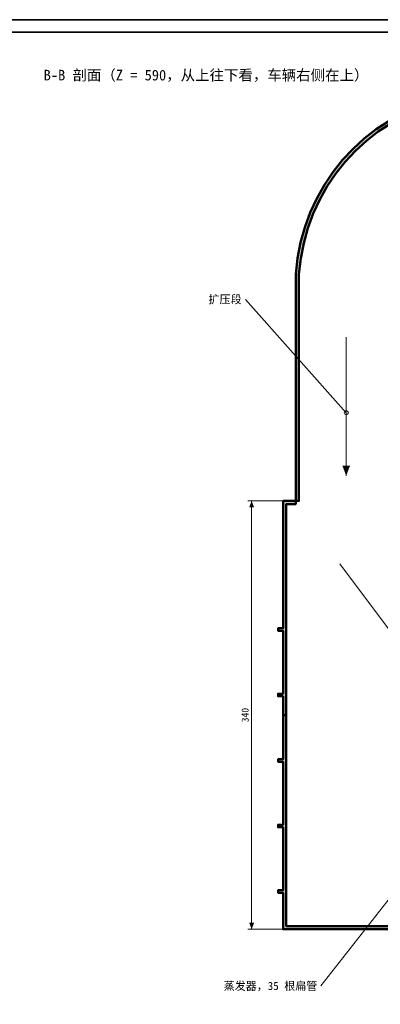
# Model space of a CAD drawing. Header units: millimetres. Extents: x 0 to 841, y 0 to 594.
# Tile 5 of 7: x 420 to 564, y 203 to 594. Entities that reach past the tile are written whole.
import ezdxf
from ezdxf.enums import TextEntityAlignment as Align

# ---------------------------------------------------------------- set-up
doc = ezdxf.new("R2010")
doc.units = ezdxf.units.MM
for name, color, linetype, lineweight, true_color in [('AIR', 7, 'Continuous', 18, 0x7878c8), ('DIM', 7, 'Continuous', 18, 0x1e5aa0), ('FRAME', 7, 'Continuous', 35, 0x3c3c3c), ('SECTION', 7, 'Continuous', 50, 0x141414), ('TEXT', 7, 'Continuous', 18, 0x141414), ('THIN', 7, 'Continuous', 13, 0x6e6e6e)]:
    doc.layers.add(name, color=color, linetype=linetype, lineweight=lineweight, true_color=true_color)
doc.styles.add('ZH', font='simsun.ttc')

msp = doc.modelspace()

# ---------------------------------------------------------------- hatches: boundary and pattern name
at = {"true_color": 0xd7d7d4}
msp.add_hatch(color=7, dxfattribs=at).paths.add_polyline_path([(571.2, 468.76), (570.25, 467.88), (571.88, 464.73), (573.9, 461.49), (576.19, 458.4), (578.76, 455.47), (581.57, 452.73), (584.63, 450.21), (587.9, 447.92), (591.38, 445.88), (595.05, 444.11), (598.88, 442.63), (602.86, 441.45), (606.95, 440.59), (611.13, 440.05), (615.38, 439.85), (619.66, 440), (623.96, 440.49), (628.24, 441.33), (632.47, 442.53), (636.63, 444.07), (640.68, 445.95), (644.6, 448.18), (648.36, 450.73), (651.93, 453.59), (655.29, 456.76), (658.4, 460.22), (661.25, 463.94), (663.81, 467.91), (666.06, 472.1), (667.99, 476.49), (669.57, 481.06), (670.78, 485.78), (671.62, 490.61), (672.07, 495.53), (672.13, 500.51), (671.79, 505.51), (671.04, 510.5), (669.89, 515.46), (668.33, 520.34), (666.37, 525.11), (664.02, 529.74), (661.29, 534.21), (658.19, 538.46), (654.73, 542.49), (650.94, 546.25), (646.83, 549.72), (642.43, 552.86), (637.76, 555.67), (632.84, 558.11), (627.72, 560.16), (622.41, 561.81), (616.95, 563.03), (611.37, 563.82), (605.72, 564.16), (600.01, 564.05), (594.3, 563.48), (588.62, 562.45), (583, 560.96), (577.49, 559.01), (572.11, 556.61), (566.91, 553.78), (561.93, 550.51), (557.19, 546.84), (552.74, 542.78), (548.59, 538.35), (544.8, 533.57), (541.37, 528.47), (538.35, 523.09), (535.75, 517.44), (533.6, 511.58), (531.91, 505.52), (530.71, 499.32), (530, 493), (530, 403), (531.25, 403), (531.25, 493), (531.96, 499.22), (533.15, 505.32), (534.82, 511.28), (536.94, 517.05), (539.5, 522.6), (542.49, 527.9), (545.86, 532.91), (549.6, 537.6), (553.68, 541.96), (558.07, 545.95), (562.73, 549.56), (567.64, 552.76), (572.75, 555.54), (578.04, 557.89), (583.46, 559.8), (588.99, 561.26), (594.57, 562.26), (600.19, 562.81), (605.79, 562.92), (611.35, 562.57), (616.83, 561.79), (622.19, 560.58), (627.4, 558.95), (632.43, 556.93), (637.25, 554.53), (641.83, 551.77), (646.15, 548.67), (650.18, 545.26), (653.89, 541.56), (657.28, 537.61), (660.32, 533.42), (662.99, 529.04), (665.29, 524.49), (667.2, 519.81), (668.72, 515.02), (669.84, 510.16), (670.56, 505.26), (670.89, 500.36), (670.82, 495.48), (670.37, 490.66), (669.54, 485.92), (668.34, 481.31), (666.79, 476.84), (664.89, 472.54), (662.68, 468.44), (660.16, 464.55), (657.37, 460.92), (654.31, 457.54), (651.02, 454.45), (647.52, 451.65), (643.84, 449.17), (640, 447), (636.03, 445.17), (631.96, 443.67), (627.82, 442.51), (623.64, 441.7), (619.44, 441.23), (615.25, 441.1), (611.1, 441.3), (607.02, 441.84), (603.03, 442.69), (599.15, 443.85), (595.42, 445.3), (591.84, 447.04), (588.45, 449.04), (585.26, 451.28), (582.29, 453.75), (579.56, 456.43), (577.07, 459.29), (574.84, 462.32), (572.88, 465.48)])
at = {"true_color": 0xe2e2e0}
for points in [[(525, 325.5), (525, 318), (526.25, 318), (526.25, 401.75), (530, 401.75), (530, 403), (525, 403), (525, 352.5), (523, 352.5), (523, 351.5), (525, 351.5), (525, 326.5), (523, 326.5), (523, 325.5)], [(525, 233), (700, 233), (700, 318), (698.75, 318), (698.75, 234.25), (611.5, 234.25), (611.5, 255.5), (610, 255.5), (610, 234.25), (597, 234.25), (597, 243), (595, 243), (595, 234.25), (575, 234.25), (575, 243), (573, 243), (573, 234.25), (526.25, 234.25), (526.25, 318), (525, 318), (525, 300.5), (523, 300.5), (523, 299.5), (525, 299.5), (525, 274.5), (523, 274.5), (523, 273.5), (525, 273.5), (525, 248.5), (523, 248.5), (523, 247.5), (525, 247.5)]]:
    msp.add_hatch(color=7, dxfattribs=at).paths.add_polyline_path(points)
at = {"layer": 'AIR'}
msp.add_hatch(color=7, dxfattribs=at).paths.add_polyline_path([(550, 413), (551.52, 417), (548.48, 417)])
at = {"layer": 'DIM'}
for points in [[(512.5, 403), (511.51, 400.4), (513.49, 400.4)], [(512.5, 233), (513.49, 235.6), (511.51, 235.6)]]:
    msp.add_hatch(color=7, dxfattribs=at).paths.add_polyline_path(points)

# ---------------------------------------------------------------- linework, layer by layer
at = {"layer": 'AIR'}
for points in [[(550, 468), (550, 413)], [(547.5, 378), (570, 348)]]:
    msp.add_lwpolyline(points, dxfattribs=at)
at = {"layer": 'DIM'}
for points in [[(525, 403), (511, 403)], [(512.5, 233), (512.5, 403)], [(525, 233), (511, 233)]]:
    msp.add_lwpolyline(points, dxfattribs=at)
at = {"layer": 'FRAME'}
for points in [[(0, 0), (841, 0), (841, 594), (0, 594)], [(5, 5), (836, 5), (836, 589), (5, 589)]]:
    msp.add_lwpolyline(points, close=True, dxfattribs=at)
at = {"layer": 'SECTION'}
for points in [[(566.91, 553.78), (561.93, 550.51), (557.19, 546.84), (552.74, 542.78), (548.59, 538.35), (544.8, 533.57), (541.37, 528.47), (538.35, 523.09), (535.75, 517.44), (533.6, 511.58), (531.91, 505.52), (530.71, 499.32), (530, 493), (530, 403), (531.25, 403), (531.25, 493), (531.96, 499.22), (533.15, 505.32), (534.82, 511.28), (536.94, 517.05), (539.5, 522.6), (542.49, 527.9), (545.86, 532.91), (549.6, 537.6), (553.68, 541.96), (558.07, 545.95), (562.73, 549.56), (567.64, 552.76)], [(573, 234.25), (526.25, 234.25), (526.25, 318), (525, 318), (525, 300.5), (523, 300.5), (523, 299.5), (525, 299.5), (525, 274.5), (523, 274.5), (523, 273.5), (525, 273.5), (525, 248.5), (523, 248.5), (523, 247.5), (525, 247.5), (525, 233), (700, 233)]]:
    msp.add_lwpolyline(points, dxfattribs=at)
msp.add_lwpolyline([(525, 325.5), (525, 318), (526.25, 318), (526.25, 401.75), (530, 401.75), (530, 403), (525, 403), (525, 352.5), (523, 352.5), (523, 351.5), (525, 351.5), (525, 326.5), (523, 326.5), (523, 325.5)], close=True, dxfattribs=at)
at = {"layer": 'THIN'}
for points in [[(550, 438), (510, 483)], [(585, 268), (540, 210.5)]]:
    msp.add_lwpolyline(points, dxfattribs=at)
msp.add_circle((550, 438), 0.8, dxfattribs=at)

# ---------------------------------------------------------------- texts
at = {"layer": 'DIM', "style": 'ZH'}
msp.add_text('340', height=2.8, rotation=90, dxfattribs=at).set_placement((509.9, 318), align=Align.MIDDLE_CENTER)
at = {"layer": 'TEXT', "style": 'ZH'}
msp.add_text('B-B 剖面（Z = 590，从上往下看，车辆右侧在上）', height=4.2, dxfattribs=at).set_placement((430, 572), align=Align.MIDDLE_LEFT)
for s, p in [('扩压段', (508.5, 483)), ('蒸发器，35 根扁管', (538.5, 210.5))]:
    msp.add_text(s, height=3.2, dxfattribs=at).set_placement(p, align=Align.MIDDLE_RIGHT)

doc.saveas('drawing.dxf')
